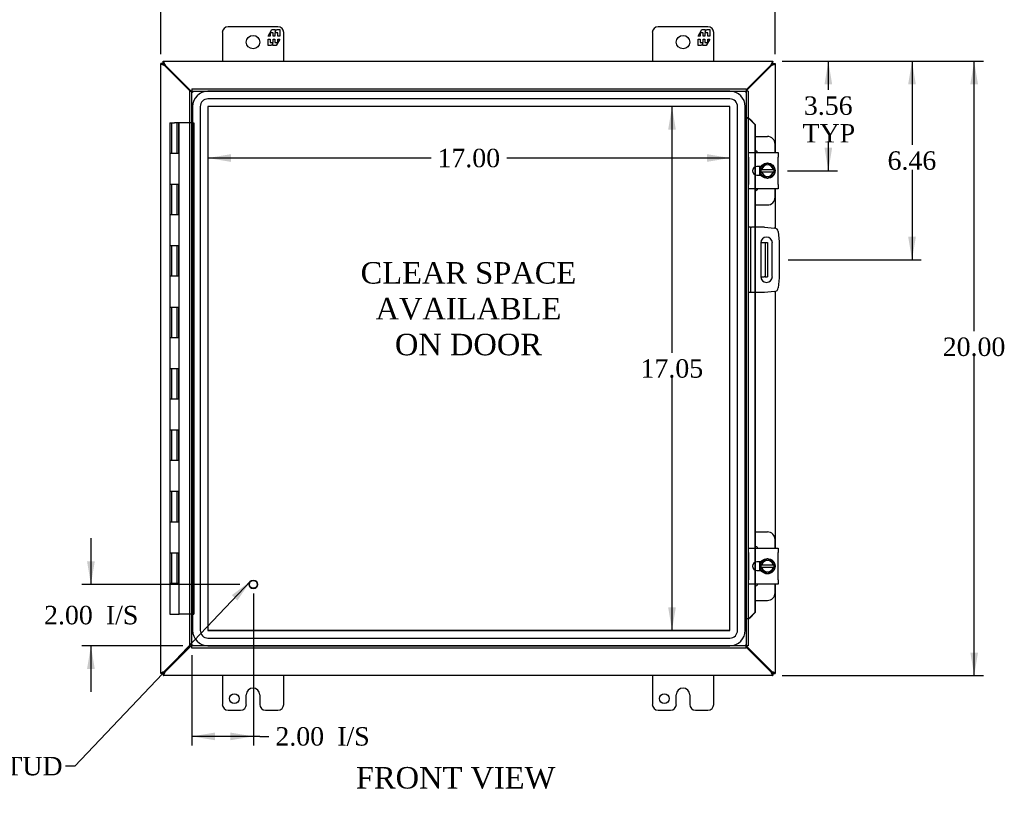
# Model space of a CAD drawing. Header units: inches. Extents: x 3 to 119, y 1 to 79.
# Tile 3 of 8: x 23 to 55, y 21 to 47. Entities that reach past the tile are written whole.
import ezdxf
from ezdxf.enums import TextEntityAlignment as Align

# ---------------------------------------------------------------- set-up
doc = ezdxf.new("R2010")
doc.units = ezdxf.units.IN
doc.header["$MEASUREMENT"] = 0
for name, color, linetype in [('COM40153-1', 7, 'CONTINUOUS'), ('COM40153-2', 7, 'CONTINUOUS'), ('COM42667', 7, 'CONTINUOUS'), ('COM42780', 7, 'CONTINUOUS'), ('COM48437', 7, 'CONTINUOUS'), ('COM70219', 7, 'CONTINUOUS'), ('COM71780-7', 7, 'CONTINUOUS'), ('DEFAULT', 7, 'CONTINUOUS'), ('FET07710', 7, 'CONTINUOUS'), ('HNG10620-16B', 7, 'CONTINUOUS'), ('HNG10620-16C', 7, 'CONTINUOUS'), ('SCC19011', 7, 'CONTINUOUS'), ('SPR20265', 7, 'CONTINUOUS'), ('STD21878', 7, 'CONTINUOUS'), ('WAF25035', 7, 'CONTINUOUS')]:
    doc.layers.add(name, color=color, linetype=linetype)
doc.styles.add('SEACAD_TIMES_NEW_ROMAN', font='times.ttf')

# ---------------------------------------------------------------- blocks, each defined once
blk = doc.blocks.new('SEANNOT_GROUP2')
at = {"layer": 'DEFAULT', "linetype": 'Continuous'}
blk.add_hatch(color=136, dxfattribs=at).paths.add_polyline_path([(30.364, 27.854), (30.79, 28.484), (30.182, 28.026)])
at = {"layer": 'DEFAULT', "color": 136, "linetype": 'Continuous'}
blk.add_line((25.066, 22.46), (24.766, 22.46), dxfattribs=at)
blk.add_lwpolyline([(25.066, 22.46), (30.79, 28.484)], dxfattribs=at)
at = {"layer": 'DEFAULT', "color": 136, "linetype": 'Continuous', "style": 'SEACAD_TIMES_NEW_ROMAN'}
for s, p in [('GROUND STUD', (18.2, 22.76)), ('DOOR', (18.2, 21.86))]:
    blk.add_text(s, height=0.6, dxfattribs=at).set_placement(p, align=Align.TOP_LEFT)
blk = doc.blocks.new('GDIMGGROUP')
at = {"layer": 'DEFAULT', "linetype": 'Continuous'}
for points in [[(28.622, 47.938), (27.872, 47.813), (28.622, 47.688)], [(47.122, 47.938), (47.122, 47.688), (47.872, 47.813)]]:
    blk.add_hatch(color=136, dxfattribs=at).paths.add_polyline_path(points)
at = {"layer": 'DEFAULT', "color": 136, "linetype": 'Continuous'}
for p, q in [((27.872, 45.635), (27.872, 48.113)), ((47.872, 45.635), (47.872, 48.113)), ((36.638, 47.813), (27.872, 47.813)), ((47.872, 47.813), (39.105, 47.813))]:
    blk.add_line(p, q, dxfattribs=at)
at = {"layer": 'DEFAULT', "color": 136, "linetype": 'Continuous', "style": 'SEACAD_TIMES_NEW_ROMAN'}
blk.add_text('20.00', height=0.6, dxfattribs=at).set_placement((36.848, 48.113), align=Align.TOP_LEFT)
blk = doc.blocks.new('GDIMGGROUP1')
at = {"layer": 'DEFAULT', "linetype": 'Continuous'}
for points in [[(54.476, 44.657), (54.351, 45.407), (54.226, 44.657)], [(54.476, 26.157), (54.226, 26.157), (54.351, 25.407)]]:
    blk.add_hatch(color=136, dxfattribs=at).paths.add_polyline_path(points)
at = {"layer": 'DEFAULT', "color": 136, "linetype": 'Continuous'}
for p, q in [((48.1, 45.407), (54.651, 45.407)), ((54.351, 36.623), (54.351, 45.407)), ((54.351, 25.407), (54.351, 35.813)), ((48.1, 25.407), (54.651, 25.407))]:
    blk.add_line(p, q, dxfattribs=at)
at = {"layer": 'DEFAULT', "color": 136, "linetype": 'Continuous', "style": 'SEACAD_TIMES_NEW_ROMAN'}
blk.add_text('20.00', height=0.6, dxfattribs=at).set_placement((53.327, 36.413), align=Align.TOP_LEFT)
blk = doc.blocks.new('GDIMGGROUP2')
at = {"layer": 'DEFAULT', "linetype": 'Continuous'}
for points in [[(25.468, 29.127), (25.593, 28.377), (25.718, 29.127)], [(25.468, 25.627), (25.718, 25.627), (25.593, 26.377)]]:
    blk.add_hatch(color=136, dxfattribs=at).paths.add_polyline_path(points)
at = {"layer": 'DEFAULT', "color": 136, "linetype": 'Continuous'}
for p, q in [((25.593, 29.877), (25.593, 28.377)), ((30.44, 28.377), (25.293, 28.377)), ((28.581, 26.377), (25.293, 26.377)), ((25.593, 26.377), (25.593, 24.877))]:
    blk.add_line(p, q, dxfattribs=at)
at = {"layer": 'DEFAULT', "color": 136, "linetype": 'Continuous', "style": 'SEACAD_TIMES_NEW_ROMAN'}
for s, p in [('2.00', (24.068, 27.677)), ('I/S', (26.08, 27.677))]:
    blk.add_text(s, height=0.6, dxfattribs=at).set_placement(p, align=Align.TOP_LEFT)
blk = doc.blocks.new('GDIMGGROUP3')
at = {"layer": 'DEFAULT', "linetype": 'Continuous'}
for points in [[(29.631, 23.303), (29.631, 23.553), (28.881, 23.428)], [(30.131, 23.303), (30.881, 23.428), (30.131, 23.553)]]:
    blk.add_hatch(color=136, dxfattribs=at).paths.add_polyline_path(points)
at = {"layer": 'DEFAULT', "color": 136, "linetype": 'Continuous'}
for p, q in [((30.881, 28.077), (30.881, 23.128)), ((28.881, 26.077), (28.881, 23.128)), ((31.089, 23.428), (28.881, 23.428)), ((31.089, 23.428), (31.389, 23.428))]:
    blk.add_line(p, q, dxfattribs=at)
at = {"layer": 'DEFAULT', "color": 136, "linetype": 'Continuous', "style": 'SEACAD_TIMES_NEW_ROMAN'}
for s, p in [('2.00', (31.599, 23.728)), ('I/S', (33.612, 23.728))]:
    blk.add_text(s, height=0.6, dxfattribs=at).set_placement(p, align=Align.TOP_LEFT)
blk = doc.blocks.new('GDIMGGROUP16')
at = {"layer": 'DEFAULT', "linetype": 'Continuous'}
for points in [[(49.727, 44.657), (49.602, 45.407), (49.477, 44.657)], [(49.727, 42.595), (49.477, 42.595), (49.602, 41.845)]]:
    blk.add_hatch(color=136, dxfattribs=at).paths.add_polyline_path(points)
at = {"layer": 'DEFAULT', "color": 136, "linetype": 'Continuous'}
for p, q in [((48.1, 45.407), (49.902, 45.407)), ((49.602, 45.407), (49.602, 44.475)), ((49.602, 42.765), (49.602, 41.845)), ((48.268, 41.845), (49.902, 41.845))]:
    blk.add_line(p, q, dxfattribs=at)
at = {"layer": 'DEFAULT', "color": 136, "linetype": 'Continuous', "style": 'SEACAD_TIMES_NEW_ROMAN'}
for s, p in [('3.56', (48.806, 44.265)), ('TYP', (48.764, 43.365))]:
    blk.add_text(s, height=0.6, dxfattribs=at).set_placement(p, align=Align.TOP_LEFT)
blk = doc.blocks.new('GDIMGGROUP17')
at = {"layer": 'DEFAULT', "linetype": 'Continuous'}
for points in [[(52.452, 44.657), (52.327, 45.407), (52.202, 44.657)], [(52.452, 39.697), (52.202, 39.697), (52.327, 38.947)]]:
    blk.add_hatch(color=136, dxfattribs=at).paths.add_polyline_path(points)
at = {"layer": 'DEFAULT', "color": 136, "linetype": 'Continuous'}
for p, q in [((48.1, 45.407), (52.627, 45.407)), ((52.327, 45.407), (52.327, 42.687)), ((52.327, 41.877), (52.327, 38.947)), ((48.297, 38.947), (52.627, 38.947))]:
    blk.add_line(p, q, dxfattribs=at)
at = {"layer": 'DEFAULT', "color": 136, "linetype": 'Continuous', "style": 'SEACAD_TIMES_NEW_ROMAN'}
blk.add_text('6.46', height=0.6, dxfattribs=at).set_placement((51.531, 42.477), align=Align.TOP_LEFT)
blk = doc.blocks.new('GDIMGGROUP24')
at = {"layer": 'DEFAULT', "linetype": 'Continuous'}
for points in [[(44.387, 43.184), (44.637, 43.184), (44.512, 43.934)], [(44.387, 27.63), (44.512, 26.88), (44.637, 27.63)]]:
    blk.add_hatch(color=136, dxfattribs=at).paths.add_polyline_path(points)
at = {"layer": 'DEFAULT', "color": 136, "linetype": 'Continuous'}
for p, q in [((44.512, 43.934), (44.512, 35.917)), ((44.512, 35.107), (44.512, 26.88))]:
    blk.add_line(p, q, dxfattribs=at)
at = {"layer": 'DEFAULT', "color": 136, "linetype": 'Continuous', "style": 'SEACAD_TIMES_NEW_ROMAN'}
blk.add_text('17.05', height=0.6, dxfattribs=at).set_placement((43.488, 35.707), align=Align.TOP_LEFT)
blk = doc.blocks.new('GDIMGGROUP25')
at = {"layer": 'DEFAULT', "linetype": 'Continuous'}
for points in [[(30.151, 42.134), (30.151, 42.384), (29.401, 42.259)], [(45.649, 42.134), (46.399, 42.259), (45.649, 42.384)]]:
    blk.add_hatch(color=136, dxfattribs=at).paths.add_polyline_path(points)
at = {"layer": 'DEFAULT', "color": 136, "linetype": 'Continuous'}
for p, q in [((36.666, 42.259), (29.401, 42.259)), ((46.399, 42.259), (39.133, 42.259))]:
    blk.add_line(p, q, dxfattribs=at)
at = {"layer": 'DEFAULT', "color": 136, "linetype": 'Continuous', "style": 'SEACAD_TIMES_NEW_ROMAN'}
blk.add_text('17.00', height=0.6, dxfattribs=at).set_placement((36.876, 42.559), align=Align.TOP_LEFT)

msp = doc.modelspace()

# ---------------------------------------------------------------- linework, layer by layer
at = {"layer": 'COM40153-1', "color": 7}
for p, q in [((47.404, 39.51), (47.514, 39.51)), ((47.514, 39.51), (47.55, 39.51)), ((47.55, 39.51), (47.622, 39.51)), ((47.55, 39.51), (47.55, 38.385)), ((47.622, 39.51), (47.622, 38.385)), ((47.404, 38.385), (47.514, 38.385)), ((47.55, 38.385), (47.514, 38.385)), ((47.55, 38.385), (47.622, 38.385))]:
    msp.add_line(p, q, dxfattribs=at)
at = {"layer": 'COM40153-2', "color": 7}
for p, q in [((47.069, 40.01), (46.997, 40.01)), ((47.069, 40.01), (47.069, 37.885)), ((47.069, 40.01), (47.105, 40.01)), ((47.52, 40.01), (47.105, 40.01)), ((47.52, 40.01), (47.854, 39.98)), ((47.968, 39.867), (47.997, 39.533)), ((47.403, 39.497), (47.403, 38.397)), ((47.778, 38.397), (47.778, 39.497)), ((47.997, 39.533), (47.997, 38.362)), ((47.997, 38.362), (47.968, 38.028)), ((47.069, 37.885), (46.997, 37.885)), ((47.105, 37.885), (47.069, 37.885)), ((47.52, 37.885), (47.105, 37.885)), ((47.854, 37.914), (47.52, 37.885))]:
    msp.add_line(p, q, dxfattribs=at)
for centre, radius, start, end in [((47.843, 39.856), 0.125, 5, 85), ((47.591, 39.497), 0.188, 0, 180), ((47.591, 38.397), 0.188, 180, 0), ((47.843, 38.038), 0.125, 275, 355)]:
    msp.add_arc(centre, radius, start, end, dxfattribs=at)
at = {"layer": 'COM42667', "color": 7}
for p, q in [((46.998, 42.291), (46.998, 42.434)), ((46.998, 42.434), (47.968, 42.434)), ((47.968, 42.434), (47.968, 42.291)), ((46.998, 42.291), (46.998, 41.399)), ((47.968, 41.399), (47.968, 42.291)), ((47.412, 41.986), (47.272, 41.986)), ((47.272, 41.705), (47.412, 41.705)), ((46.998, 41.256), (46.998, 41.399)), ((47.968, 41.399), (47.968, 41.256)), ((47.968, 41.256), (46.998, 41.256)), ((46.998, 29.415), (46.998, 29.558)), ((46.998, 29.558), (47.968, 29.558)), ((47.968, 29.558), (47.968, 29.415)), ((46.998, 29.415), (46.998, 28.523)), ((47.968, 28.523), (47.968, 29.415)), ((47.412, 29.11), (47.272, 29.11)), ((47.272, 28.829), (47.412, 28.829)), ((46.998, 28.38), (46.998, 28.523)), ((47.968, 28.38), (46.998, 28.38)), ((47.968, 28.523), (47.968, 28.38))]:
    msp.add_line(p, q, dxfattribs=at)
for centre in [(47.272, 41.845), (47.272, 28.969)]:
    msp.add_arc(centre, 0.141, 90, 270, dxfattribs=at)
at = {"layer": 'COM42780', "color": 7}
for p, q in [((47.222, 42.96), (47.619, 42.96)), ((47.869, 42.434), (47.869, 42.71)), ((47.369, 41.911), (47.369, 41.986)), ((47.369, 41.705), (47.369, 41.776)), ((47.869, 40.98), (47.869, 41.256)), ((47.222, 40.73), (47.619, 40.73)), ((47.222, 30.084), (47.619, 30.084)), ((47.869, 29.558), (47.869, 29.834)), ((47.369, 29.035), (47.369, 29.11)), ((47.369, 28.829), (47.369, 28.9)), ((47.869, 28.104), (47.869, 28.38)), ((47.222, 27.854), (47.619, 27.854))]:
    msp.add_line(p, q, dxfattribs=at)
for centre, start, end in [((47.619, 42.71), 0, 90), ((47.119, 42.273), 39.9324, 65.6695), ((47.119, 41.417), 294.3305, 320.0676), ((47.619, 40.98), 270, 0), ((47.619, 29.834), 0, 90), ((47.119, 29.397), 39.9324, 65.6695), ((47.119, 28.541), 294.3305, 320.0676), ((47.619, 28.104), 270, 0)]:
    msp.add_arc(centre, 0.25, start, end, dxfattribs=at)
at = {"layer": 'COM48437', "color": 7}
for p, q in [((27.944, 45.335), (27.872, 45.335)), ((27.872, 25.479), (27.872, 45.335)), ((27.944, 45.407), (47.8, 45.407)), ((27.944, 45.335), (27.944, 45.407)), ((27.944, 45.335), (27.98, 45.299)), ((27.944, 45.335), (27.98, 45.299)), ((28.004, 45.257), (27.98, 45.273)), ((28.823, 44.438), (28.004, 45.257)), ((28.022, 45.275), (28.006, 45.299)), ((28.859, 44.438), (28.022, 45.275)), ((47.722, 45.275), (46.925, 44.478)), ((47.74, 45.257), (46.925, 44.442)), ((47.738, 45.299), (47.722, 45.275)), ((47.764, 45.273), (47.74, 45.257)), ((47.8, 45.335), (47.764, 45.299)), ((47.8, 45.335), (47.764, 45.299)), ((47.8, 45.335), (47.8, 45.407)), ((47.8, 45.335), (47.872, 45.335)), ((47.872, 45.335), (47.872, 42.434)), ((47.872, 41.256), (47.872, 39.978)), ((47.872, 37.917), (47.872, 29.558)), ((47.872, 28.38), (47.872, 25.479)), ((28.004, 25.557), (28.823, 26.377)), ((28.022, 25.539), (28.859, 26.377)), ((46.925, 26.372), (47.74, 25.557)), ((46.925, 26.336), (47.722, 25.539)), ((27.944, 25.479), (27.872, 25.479)), ((27.944, 25.479), (27.98, 25.515)), ((27.944, 25.479), (27.98, 25.515)), ((27.944, 25.479), (27.944, 25.407)), ((47.8, 25.407), (27.944, 25.407)), ((27.98, 25.541), (28.004, 25.557)), ((28.006, 25.515), (28.022, 25.539)), ((47.722, 25.539), (47.738, 25.515)), ((47.74, 25.557), (47.764, 25.541)), ((47.8, 25.479), (47.764, 25.515)), ((47.8, 25.479), (47.764, 25.515)), ((47.8, 25.479), (47.872, 25.479)), ((47.8, 25.479), (47.8, 25.407))]:
    msp.add_line(p, q, dxfattribs=at)
for points, knots in [([(27.98, 45.273), (27.966, 45.279), (27.952, 45.284), (27.925, 45.294), (27.913, 45.299), (27.893, 45.309), (27.885, 45.315), (27.875, 45.325), (27.872, 45.33), (27.872, 45.335)], [0, 0, 0, 0, 0.25, 0.25, 0.5, 0.5, 0.75, 0.75, 1, 1, 1, 1]), ([(28.006, 45.299), (28, 45.313), (27.995, 45.327), (27.985, 45.354), (27.98, 45.366), (27.97, 45.386), (27.964, 45.394), (27.954, 45.404), (27.949, 45.407), (27.944, 45.407)], [0, 0, 0, 0, 0.25, 0.25, 0.5, 0.5, 0.75, 0.75, 1, 1, 1, 1]), ([(28.006, 45.299), (27.995, 45.309), (27.985, 45.318), (27.964, 45.331), (27.954, 45.335), (27.944, 45.335)], [0, 0, 0, 0, 0.5, 0.5, 1, 1, 1, 1]), ([(27.98, 45.273), (27.975, 45.279), (27.97, 45.284), (27.962, 45.294), (27.958, 45.299), (27.951, 45.309), (27.948, 45.315), (27.945, 45.325), (27.944, 45.33), (27.944, 45.335)], [0, 0, 0, 0, 0.25, 0.25, 0.5, 0.5, 0.75, 0.75, 1, 1, 1, 1]), ([(47.8, 45.407), (47.795, 45.407), (47.789, 45.404), (47.779, 45.394), (47.774, 45.386), (47.764, 45.366), (47.759, 45.354), (47.748, 45.327), (47.743, 45.313), (47.738, 45.299)], [0, 0, 0, 0, 0.25, 0.25, 0.5, 0.5, 0.75, 0.75, 1, 1, 1, 1]), ([(47.8, 45.335), (47.789, 45.335), (47.779, 45.331), (47.759, 45.318), (47.748, 45.309), (47.738, 45.299)], [0, 0, 0, 0, 0.5, 0.5, 1, 1, 1, 1]), ([(47.8, 45.335), (47.8, 45.33), (47.799, 45.325), (47.795, 45.315), (47.793, 45.309), (47.786, 45.299), (47.782, 45.294), (47.773, 45.284), (47.768, 45.279), (47.764, 45.273)], [0, 0, 0, 0, 0.25, 0.25, 0.5, 0.5, 0.75, 0.75, 1, 1, 1, 1]), ([(47.872, 45.335), (47.872, 45.33), (47.869, 45.325), (47.858, 45.315), (47.85, 45.309), (47.83, 45.299), (47.818, 45.294), (47.792, 45.284), (47.778, 45.279), (47.764, 45.273)], [0, 0, 0, 0, 0.25, 0.25, 0.5, 0.5, 0.75, 0.75, 1, 1, 1, 1]), ([(27.872, 25.479), (27.872, 25.484), (27.875, 25.49), (27.885, 25.5), (27.893, 25.505), (27.913, 25.515), (27.925, 25.52), (27.952, 25.531), (27.966, 25.536), (27.98, 25.541)], [0, 0, 0, 0, 0.25, 0.25, 0.5, 0.5, 0.75, 0.75, 1, 1, 1, 1]), ([(27.944, 25.479), (27.944, 25.484), (27.945, 25.49), (27.948, 25.5), (27.951, 25.505), (27.958, 25.515), (27.962, 25.52), (27.97, 25.531), (27.975, 25.536), (27.98, 25.541)], [0, 0, 0, 0, 0.25, 0.25, 0.5, 0.5, 0.75, 0.75, 1, 1, 1, 1]), ([(27.944, 25.407), (27.949, 25.407), (27.954, 25.41), (27.964, 25.421), (27.97, 25.429), (27.98, 25.449), (27.985, 25.461), (27.995, 25.487), (28, 25.501), (28.006, 25.515)], [0, 0, 0, 0, 0.25, 0.25, 0.5, 0.5, 0.75, 0.75, 1, 1, 1, 1]), ([(27.944, 25.479), (27.954, 25.479), (27.964, 25.483), (27.985, 25.496), (27.995, 25.506), (28.006, 25.515)], [0, 0, 0, 0, 0.5, 0.5, 1, 1, 1, 1]), ([(47.738, 25.515), (47.743, 25.501), (47.748, 25.487), (47.759, 25.461), (47.764, 25.449), (47.774, 25.429), (47.779, 25.421), (47.789, 25.41), (47.795, 25.407), (47.8, 25.407)], [0, 0, 0, 0, 0.25, 0.25, 0.5, 0.5, 0.75, 0.75, 1, 1, 1, 1]), ([(47.738, 25.515), (47.748, 25.506), (47.759, 25.496), (47.779, 25.483), (47.789, 25.479), (47.8, 25.479)], [0, 0, 0, 0, 0.5, 0.5, 1, 1, 1, 1]), ([(47.764, 25.541), (47.768, 25.536), (47.773, 25.531), (47.782, 25.52), (47.786, 25.515), (47.793, 25.505), (47.795, 25.5), (47.799, 25.49), (47.8, 25.484), (47.8, 25.479)], [0, 0, 0, 0, 0.25, 0.25, 0.5, 0.5, 0.75, 0.75, 1, 1, 1, 1]), ([(47.764, 25.541), (47.778, 25.536), (47.792, 25.531), (47.818, 25.52), (47.83, 25.515), (47.85, 25.505), (47.858, 25.5), (47.869, 25.49), (47.872, 25.484), (47.872, 25.479)], [0, 0, 0, 0, 0.25, 0.25, 0.5, 0.5, 0.75, 0.75, 1, 1, 1, 1])]:
    msp.add_open_spline(points, degree=3, knots=knots, dxfattribs=at)
at = {"layer": 'COM70219', "color": 7}
for p, q in [((46.398, 44.433), (29.402, 44.433)), ((46.398, 44.432), (29.402, 44.432)), ((28.902, 43.933), (28.902, 26.881)), ((28.903, 43.933), (28.903, 26.881)), ((29.152, 43.933), (29.152, 26.881)), ((29.401, 43.933), (29.401, 26.881)), ((46.398, 44.183), (29.402, 44.183)), ((46.398, 43.934), (29.402, 43.934)), ((29.402, 43.933), (29.402, 26.881)), ((46.398, 43.933), (29.402, 43.933)), ((46.398, 26.881), (46.398, 43.933)), ((46.399, 26.881), (46.399, 43.933)), ((46.648, 26.881), (46.648, 43.933)), ((46.897, 26.881), (46.897, 43.933)), ((46.898, 26.881), (46.898, 43.933)), ((29.402, 26.881), (46.398, 26.881)), ((29.402, 26.88), (46.398, 26.88)), ((29.402, 26.631), (46.398, 26.631)), ((29.402, 26.382), (46.398, 26.382)), ((29.402, 26.381), (46.398, 26.381))]:
    msp.add_line(p, q, dxfattribs=at)
for centre, radius, start, end in [((29.402, 43.933), 0.5, 90, 180), ((29.402, 43.933), 0.499, 90, 180), ((46.398, 43.933), 0.5, 0, 90), ((46.398, 43.933), 0.499, 0, 90), ((29.402, 43.933), 0.25, 90, 180), ((29.402, 43.933), 0.001, 90, 180), ((46.398, 43.933), 0.25, 0, 90), ((46.398, 43.933), 0.001, 0, 90), ((29.402, 26.881), 0.5, 180, 270), ((29.402, 26.881), 0.499, 180, 270), ((29.402, 26.881), 0.25, 180, 270), ((29.402, 26.881), 0.001, 180, 270), ((46.398, 26.881), 0.5, 270, 0), ((46.398, 26.881), 0.001, 270, 0), ((46.398, 26.881), 0.25, 270, 0), ((46.398, 26.881), 0.499, 270, 0)]:
    msp.add_arc(centre, radius, start, end, dxfattribs=at)
at = {"layer": 'COM71780-7', "color": 7}
for p, q in [((28.809, 44.438), (28.881, 44.438)), ((28.809, 26.377), (28.809, 44.438)), ((28.881, 44.51), (28.881, 44.438)), ((28.881, 44.51), (46.925, 44.51)), ((28.881, 44.438), (46.925, 44.438)), ((28.881, 44.438), (28.917, 44.402)), ((28.881, 26.377), (28.881, 44.438)), ((28.881, 44.438), (28.917, 44.402)), ((46.925, 44.438), (46.889, 44.402)), ((46.925, 44.438), (46.889, 44.402)), ((46.925, 44.51), (46.925, 44.438)), ((46.925, 44.438), (46.925, 26.377)), ((46.997, 44.438), (46.925, 44.438)), ((46.997, 44.438), (46.997, 26.377)), ((46.997, 43.563), (46.925, 43.563)), ((47.01, 43.563), (46.997, 43.563)), ((47.019, 43.539), (47.028, 43.539)), ((47.039, 43.527), (47.209, 43.355)), ((47.039, 43.527), (47.052, 43.527)), ((47.052, 43.527), (47.222, 43.355)), ((47.209, 43.355), (47.209, 42.434)), ((47.222, 43.355), (47.209, 43.355)), ((47.222, 43.355), (47.222, 42.434)), ((47.209, 42.434), (47.209, 41.971)), ((47.222, 42.434), (47.222, 41.976)), ((47.209, 41.971), (47.209, 41.72)), ((47.209, 41.72), (47.209, 41.256)), ((47.222, 41.976), (47.222, 41.714)), ((47.222, 41.714), (47.222, 41.256)), ((47.209, 41.256), (47.209, 40.01)), ((47.222, 41.256), (47.222, 40.01)), ((47.209, 40.01), (47.209, 37.885)), ((47.222, 40.01), (47.222, 37.885)), ((47.209, 37.885), (47.209, 29.558)), ((47.222, 37.885), (47.222, 29.558)), ((47.209, 29.558), (47.209, 29.095)), ((47.222, 29.558), (47.222, 29.1)), ((47.209, 29.095), (47.209, 28.844)), ((47.222, 29.1), (47.222, 28.838)), ((47.209, 28.844), (47.209, 28.38)), ((47.222, 28.838), (47.222, 28.38)), ((47.209, 28.38), (47.209, 27.46)), ((47.222, 28.38), (47.222, 27.46)), ((46.997, 27.252), (46.925, 27.252)), ((46.997, 27.252), (47.01, 27.252)), ((47.028, 27.275), (47.019, 27.275)), ((47.209, 27.46), (47.039, 27.287)), ((47.039, 27.287), (47.052, 27.287)), ((47.222, 27.46), (47.052, 27.287)), ((47.222, 27.46), (47.209, 27.46)), ((28.809, 26.377), (28.881, 26.377)), ((28.881, 26.377), (28.917, 26.413)), ((28.881, 26.377), (28.917, 26.413)), ((46.925, 26.377), (28.881, 26.377)), ((28.881, 26.305), (28.881, 26.377)), ((46.925, 26.305), (28.881, 26.305)), ((46.925, 26.377), (46.889, 26.413)), ((46.925, 26.377), (46.889, 26.413)), ((46.925, 26.305), (46.925, 26.377)), ((46.997, 26.377), (46.925, 26.377))]:
    msp.add_line(p, q, dxfattribs=at)
for centre, radius, start, end in [((47.437, 44.614), 1.153, 245.7342, 248.7275), ((47.328, 43.796), 0.395, 216.3142, 223.0054), ((47.437, 26.201), 1.153, 111.2725, 114.2658), ((47.328, 27.018), 0.395, 136.9946, 143.6858)]:
    msp.add_arc(centre, radius, start, end, dxfattribs=at)
at = {"layer": 'FET07710', "color": 7}
for p, q in [((31.684, 46.532), (30.059, 46.532)), ((45.684, 46.532), (44.059, 46.532)), ((29.872, 46.345), (29.872, 45.407)), ((31.361, 46.227), (31.484, 46.439)), ((31.426, 46.227), (31.361, 46.227)), ((31.524, 46.333), (31.426, 46.333)), ((31.426, 46.333), (31.426, 46.227)), ((31.484, 46.439), (31.593, 46.439)), ((31.524, 46.227), (31.524, 46.333)), ((31.584, 46.227), (31.524, 46.227)), ((31.682, 46.333), (31.584, 46.333)), ((31.584, 46.333), (31.584, 46.227)), ((31.593, 46.439), (31.593, 46.362)), ((31.593, 46.362), (31.638, 46.439)), ((31.638, 46.439), (31.747, 46.439)), ((31.682, 46.227), (31.682, 46.333)), ((31.747, 46.227), (31.682, 46.227)), ((31.747, 46.439), (31.747, 46.227)), ((31.872, 45.407), (31.872, 46.345)), ((43.872, 46.345), (43.872, 45.407)), ((45.361, 46.227), (45.484, 46.439)), ((45.426, 46.227), (45.361, 46.227)), ((45.524, 46.333), (45.426, 46.333)), ((45.426, 46.333), (45.426, 46.227)), ((45.484, 46.439), (45.593, 46.439)), ((45.524, 46.227), (45.524, 46.333)), ((45.584, 46.227), (45.524, 46.227)), ((45.682, 46.333), (45.584, 46.333)), ((45.584, 46.333), (45.584, 46.227)), ((45.593, 46.439), (45.593, 46.362)), ((45.593, 46.362), (45.638, 46.439)), ((45.638, 46.439), (45.747, 46.439)), ((45.682, 46.227), (45.682, 46.333)), ((45.747, 46.227), (45.682, 46.227)), ((45.747, 46.439), (45.747, 46.227)), ((45.872, 45.407), (45.872, 46.345)), ((31.361, 45.917), (31.361, 46.13)), ((31.361, 46.13), (31.426, 46.13)), ((31.47, 45.917), (31.361, 45.917)), ((31.426, 46.13), (31.426, 46.024)), ((31.426, 46.024), (31.524, 46.024)), ((31.515, 45.995), (31.47, 45.917)), ((31.515, 45.917), (31.515, 45.995)), ((31.624, 45.917), (31.515, 45.917)), ((31.524, 46.024), (31.524, 46.13)), ((31.524, 46.13), (31.584, 46.13)), ((31.584, 46.13), (31.584, 46.024)), ((31.584, 46.024), (31.682, 46.024)), ((31.747, 46.13), (31.624, 45.917)), ((31.682, 46.024), (31.682, 46.13)), ((31.682, 46.13), (31.747, 46.13)), ((45.361, 45.917), (45.361, 46.13)), ((45.361, 46.13), (45.426, 46.13)), ((45.47, 45.917), (45.361, 45.917)), ((45.426, 46.13), (45.426, 46.024)), ((45.426, 46.024), (45.524, 46.024)), ((45.515, 45.995), (45.47, 45.917)), ((45.515, 45.917), (45.515, 45.995)), ((45.624, 45.917), (45.515, 45.917)), ((45.524, 46.024), (45.524, 46.13)), ((45.524, 46.13), (45.584, 46.13)), ((45.584, 46.13), (45.584, 46.024)), ((45.584, 46.024), (45.682, 46.024)), ((45.747, 46.13), (45.624, 45.917)), ((45.682, 46.024), (45.682, 46.13)), ((45.682, 46.13), (45.747, 46.13)), ((29.872, 25.407), (29.872, 24.47)), ((31.872, 24.47), (31.872, 25.407)), ((43.872, 25.407), (43.872, 24.47)), ((45.872, 24.47), (45.872, 25.407)), ((30.653, 24.47), (30.653, 24.782)), ((30.871, 25), (30.872, 25)), ((31.09, 24.782), (31.09, 24.47)), ((44.653, 24.47), (44.653, 24.782)), ((44.871, 25), (44.872, 25)), ((45.09, 24.782), (45.09, 24.47)), ((30.059, 24.282), (30.466, 24.282)), ((31.277, 24.282), (31.684, 24.282)), ((44.059, 24.282), (44.466, 24.282)), ((45.277, 24.282), (45.684, 24.282))]:
    msp.add_line(p, q, dxfattribs=at)
for centre, radius in [((30.872, 46.032), 0.219), ((44.872, 46.032), 0.219), ((30.262, 24.657), 0.156), ((44.262, 24.657), 0.156)]:
    msp.add_circle(centre, radius, dxfattribs=at)
for centre, radius, start, end in [((30.059, 46.345), 0.188, 90, 180), ((31.684, 46.345), 0.188, 0, 90), ((44.059, 46.345), 0.188, 90, 180), ((45.684, 46.345), 0.188, 0, 90), ((30.871, 24.782), 0.218, 90, 180), ((30.872, 24.782), 0.218, 0, 90), ((44.871, 24.782), 0.218, 90, 180), ((44.872, 24.782), 0.218, 0, 90), ((30.059, 24.47), 0.188, 180, 270), ((30.466, 24.47), 0.188, 270, 0), ((31.277, 24.47), 0.188, 180, 270), ((31.684, 24.47), 0.188, 270, 0), ((44.059, 24.47), 0.188, 180, 270), ((44.466, 24.47), 0.188, 270, 0), ((45.277, 24.47), 0.188, 180, 270), ((45.684, 24.47), 0.188, 270, 0)]:
    msp.add_arc(centre, radius, start, end, dxfattribs=at)
at = {"layer": 'HNG10620-16B', "color": 7}
for p, q in [((28.311, 42.407), (28.157, 42.407)), ((28.157, 42.407), (28.157, 41.407)), ((28.157, 41.407), (28.311, 41.407)), ((28.311, 40.407), (28.157, 40.407)), ((28.157, 40.407), (28.157, 39.407)), ((28.157, 39.407), (28.311, 39.407)), ((28.311, 38.407), (28.157, 38.407)), ((28.157, 38.407), (28.157, 37.407)), ((28.157, 37.407), (28.311, 37.407)), ((28.311, 36.407), (28.157, 36.407)), ((28.157, 36.407), (28.157, 35.407)), ((28.157, 35.407), (28.311, 35.407)), ((28.311, 34.407), (28.157, 34.407)), ((28.157, 34.407), (28.157, 33.407)), ((28.157, 33.407), (28.311, 33.407)), ((28.311, 32.407), (28.157, 32.407)), ((28.157, 32.407), (28.157, 31.407)), ((28.157, 31.407), (28.311, 31.407)), ((28.311, 30.407), (28.157, 30.407)), ((28.157, 30.407), (28.157, 29.407)), ((28.157, 29.407), (28.311, 29.407)), ((28.311, 28.407), (28.157, 28.407)), ((28.157, 28.407), (28.157, 27.407)), ((28.157, 27.407), (28.465, 27.407))]:
    msp.add_line(p, q, dxfattribs=at)
at = {"layer": 'HNG10620-16C', "color": 7}
for p, q in [((28.157, 43.407), (28.311, 43.407)), ((28.157, 43.407), (28.157, 42.407)), ((28.217, 43.407), (28.217, 42.407)), ((28.809, 43.407), (28.311, 43.407)), ((28.394, 43.407), (28.394, 42.407)), ((28.405, 42.407), (28.405, 43.407)), ((28.447, 43.407), (28.447, 42.407)), ((28.465, 42.407), (28.465, 43.407)), ((28.852, 43.407), (28.809, 43.407)), ((28.881, 43.407), (28.852, 43.407)), ((28.881, 43.407), (28.941, 43.407)), ((28.941, 43.407), (28.941, 27.407)), ((28.311, 42.407), (28.157, 42.407)), ((28.465, 42.407), (28.311, 42.407)), ((28.465, 41.407), (28.465, 42.407)), ((28.157, 41.407), (28.311, 41.407)), ((28.157, 41.407), (28.157, 40.407)), ((28.217, 41.407), (28.217, 40.407)), ((28.311, 41.407), (28.465, 41.407)), ((28.394, 41.407), (28.394, 40.407)), ((28.405, 40.407), (28.405, 41.407)), ((28.447, 41.407), (28.447, 40.407)), ((28.465, 40.407), (28.465, 41.407)), ((28.311, 40.407), (28.157, 40.407)), ((28.465, 40.407), (28.311, 40.407)), ((28.465, 39.407), (28.465, 40.407)), ((28.157, 39.407), (28.311, 39.407)), ((28.157, 39.407), (28.157, 38.407)), ((28.217, 39.407), (28.217, 38.407)), ((28.311, 39.407), (28.465, 39.407)), ((28.394, 39.407), (28.394, 38.407)), ((28.405, 38.407), (28.405, 39.407)), ((28.447, 39.407), (28.447, 38.407)), ((28.465, 38.407), (28.465, 39.407)), ((28.311, 38.407), (28.157, 38.407)), ((28.465, 38.407), (28.311, 38.407)), ((28.465, 37.407), (28.465, 38.407)), ((28.157, 37.407), (28.311, 37.407)), ((28.157, 37.407), (28.157, 36.407)), ((28.217, 37.407), (28.217, 36.407)), ((28.311, 37.407), (28.465, 37.407)), ((28.394, 37.407), (28.394, 36.407)), ((28.405, 36.407), (28.405, 37.407)), ((28.447, 37.407), (28.447, 36.407)), ((28.465, 36.407), (28.465, 37.407)), ((28.311, 36.407), (28.157, 36.407)), ((28.465, 36.407), (28.311, 36.407)), ((28.465, 35.407), (28.465, 36.407)), ((28.157, 35.407), (28.311, 35.407)), ((28.157, 35.407), (28.157, 34.407)), ((28.217, 35.407), (28.217, 34.407)), ((28.311, 35.407), (28.465, 35.407)), ((28.394, 35.407), (28.394, 34.407)), ((28.405, 34.407), (28.405, 35.407)), ((28.447, 35.407), (28.447, 34.407)), ((28.465, 34.407), (28.465, 35.407)), ((28.311, 34.407), (28.157, 34.407)), ((28.465, 34.407), (28.311, 34.407)), ((28.465, 33.407), (28.465, 34.407)), ((28.157, 33.407), (28.311, 33.407)), ((28.157, 33.407), (28.157, 32.407)), ((28.217, 33.407), (28.217, 32.407)), ((28.311, 33.407), (28.465, 33.407)), ((28.394, 33.407), (28.394, 32.407)), ((28.405, 32.407), (28.405, 33.407)), ((28.447, 33.407), (28.447, 32.407)), ((28.465, 32.407), (28.465, 33.407)), ((28.311, 32.407), (28.157, 32.407)), ((28.465, 32.407), (28.311, 32.407)), ((28.465, 31.407), (28.465, 32.407)), ((28.157, 31.407), (28.311, 31.407)), ((28.157, 31.407), (28.157, 30.407)), ((28.217, 31.407), (28.217, 30.407)), ((28.311, 31.407), (28.465, 31.407)), ((28.394, 31.407), (28.394, 30.407)), ((28.405, 30.407), (28.405, 31.407)), ((28.447, 31.407), (28.447, 30.407)), ((28.465, 30.407), (28.465, 31.407)), ((28.311, 30.407), (28.157, 30.407)), ((28.465, 30.407), (28.311, 30.407)), ((28.465, 29.407), (28.465, 30.407)), ((28.157, 29.407), (28.311, 29.407)), ((28.157, 29.407), (28.157, 28.407)), ((28.217, 29.407), (28.217, 28.407)), ((28.311, 29.407), (28.465, 29.407)), ((28.394, 29.407), (28.394, 28.407)), ((28.405, 28.407), (28.405, 29.407)), ((28.447, 29.407), (28.447, 28.407)), ((28.465, 28.407), (28.465, 29.407)), ((28.311, 28.407), (28.157, 28.407)), ((28.465, 28.407), (28.311, 28.407)), ((28.465, 27.407), (28.465, 28.407)), ((28.809, 27.407), (28.465, 27.407)), ((28.852, 27.407), (28.809, 27.407)), ((28.881, 27.407), (28.852, 27.407)), ((28.881, 27.407), (28.941, 27.407))]:
    msp.add_line(p, q, dxfattribs=at)
at = {"layer": 'SCC19011', "color": 7}
for p, q in [((47.619, 42.086), (47.404, 41.954)), ((47.834, 41.954), (47.619, 42.086)), ((47.404, 41.954), (47.404, 41.879)), ((47.404, 41.879), (47.404, 41.811)), ((47.424, 41.879), (47.404, 41.879)), ((47.404, 41.811), (47.404, 41.736)), ((47.404, 41.811), (47.424, 41.811)), ((47.404, 41.736), (47.619, 41.604)), ((47.434, 41.879), (47.424, 41.879)), ((47.424, 41.811), (47.434, 41.811)), ((47.803, 41.879), (47.434, 41.879)), ((47.434, 41.811), (47.803, 41.811)), ((47.619, 41.604), (47.834, 41.736)), ((47.813, 41.879), (47.803, 41.879)), ((47.803, 41.811), (47.813, 41.811)), ((47.834, 41.879), (47.813, 41.879)), ((47.813, 41.811), (47.834, 41.811)), ((47.834, 41.879), (47.834, 41.954)), ((47.834, 41.811), (47.834, 41.879)), ((47.834, 41.736), (47.834, 41.811)), ((47.619, 29.21), (47.404, 29.078)), ((47.834, 29.078), (47.619, 29.21)), ((47.404, 29.078), (47.404, 29.003)), ((47.404, 29.003), (47.404, 28.935)), ((47.424, 29.003), (47.404, 29.003)), ((47.404, 28.935), (47.404, 28.86)), ((47.404, 28.935), (47.424, 28.935)), ((47.404, 28.86), (47.619, 28.728)), ((47.434, 29.003), (47.424, 29.003)), ((47.424, 28.935), (47.434, 28.935)), ((47.803, 29.003), (47.434, 29.003)), ((47.434, 28.935), (47.803, 28.935)), ((47.619, 28.728), (47.834, 28.86)), ((47.813, 29.003), (47.803, 29.003)), ((47.803, 28.935), (47.813, 28.935)), ((47.834, 29.003), (47.813, 29.003)), ((47.813, 28.935), (47.834, 28.935)), ((47.834, 29.003), (47.834, 29.078)), ((47.834, 28.935), (47.834, 29.003)), ((47.834, 28.86), (47.834, 28.935))]:
    msp.add_line(p, q, dxfattribs=at)
for centre, radius, start, end in [((47.619, 41.845), 0.188, 10.4474, 169.5526), ((47.619, 41.845), 0.187, 190.4474, 349.5526), ((47.619, 28.969), 0.188, 10.4474, 169.5526), ((47.619, 28.969), 0.187, 190.4474, 349.5526)]:
    msp.add_arc(centre, radius, start, end, dxfattribs=at)
at = {"layer": 'SPR20265', "color": 7}
for points in [[(47.401, 41.986), (47.388, 41.967), (47.366, 41.921), (47.353, 41.842), (47.367, 41.761), (47.39, 41.719), (47.4, 41.704)], [(47.401, 29.11), (47.388, 29.091), (47.366, 29.045), (47.353, 28.966), (47.367, 28.885), (47.39, 28.843), (47.4, 28.828)]]:
    msp.add_open_spline(points, degree=3, knots=[0.95809881, 0.95809881, 0.95809881, 0.95809881, 0.9661238, 0.97598802, 0.98694613, 0.99365696, 0.99365696, 0.99365696, 0.99365696], dxfattribs=at)
at = {"layer": 'STD21878', "color": 7}
for radius in [0.141, 0.125]:
    msp.add_circle((30.881, 28.377), radius, dxfattribs=at)
at = {"layer": 'WAF25035', "color": 7}
for centre in [(47.619, 41.845), (47.619, 28.969)]:
    msp.add_circle(centre, 0.25, dxfattribs=at)

# ---------------------------------------------------------------- block references
at = {"layer": 'DEFAULT', "color": 7}
for name in ['GDIMGGROUP', 'GDIMGGROUP1', 'GDIMGGROUP16', 'GDIMGGROUP17', 'GDIMGGROUP24', 'GDIMGGROUP25', 'GDIMGGROUP2', 'SEANNOT_GROUP2', 'GDIMGGROUP3']:
    msp.add_blockref(name, (0, 0), dxfattribs=at)

# ---------------------------------------------------------------- texts
at = {"layer": 'DEFAULT', "color": 7, "style": 'SEACAD_TIMES_NEW_ROMAN'}
msp.add_text('FRONT VIEW', height=0.7, dxfattribs=at).set_placement((34.221, 22.43), align=Align.TOP_LEFT)
at = {"layer": 'DEFAULT', "color": 7, "insert": (37.885, 38.87), "char_height": 0.7, "width": 7.22078, "attachment_point": 2}
msp.add_mtext('{\\fTimes New Roman|b0||i0||c0|p34;\\C7;\\H0.7;\\W1.;CLEAR SPACE \\P}{\\fTimes New Roman|b0||i0||c0|p34;\\C7;\\H0.7;\\W1.;AVAILABLE \\P}{\\fTimes New Roman|b0||i0||c0|p34;\\C7;\\H0.7;\\W1.;ON DOOR}', dxfattribs=at)

doc.saveas('drawing.dxf')
